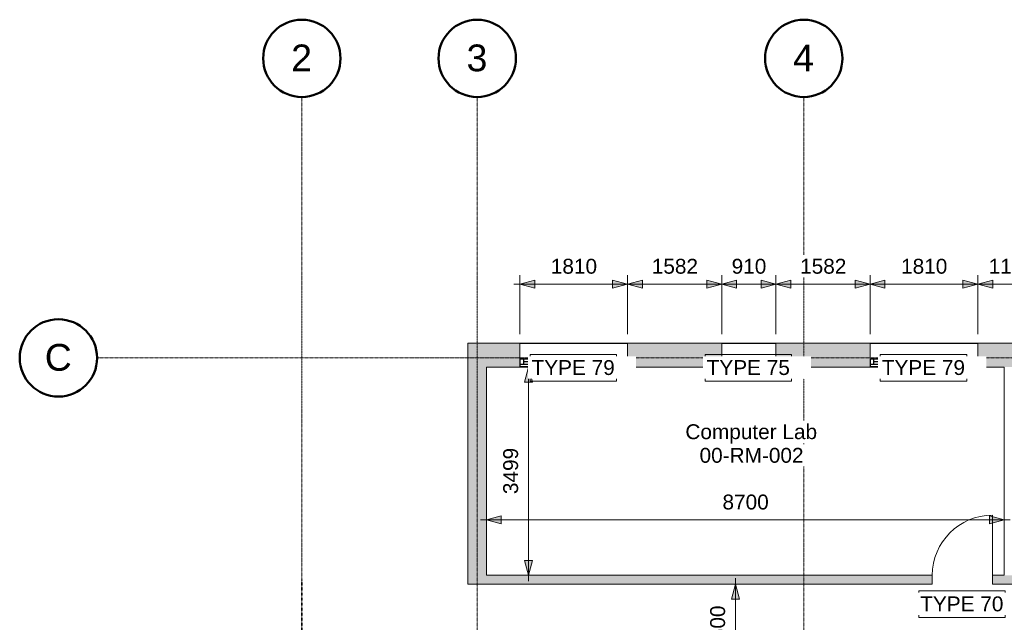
# Model space of a CAD drawing. Header units: millimetres. Extents: x 417482 to 447819, y -400768 to -375709.
# Tile 2 of 5: x 417482 to 434022, y -385840 to -375709. Entities that reach past the tile are written whole.
import ezdxf

# ---------------------------------------------------------------- set-up
doc = ezdxf.new("R2010")
doc.units = ezdxf.units.MM
doc.linetypes.add('Dash', pattern=[6, 3, -3])
doc.linetypes.add('Grid Line', pattern=[21, 12, -3, 3, -3])
for name, color, linetype, lineweight in [('A-ANNO-DIMS', 211, 'Continuous', 5), ('A-ANNO-DIMS-100', 211, 'Continuous', 5), ('A-AREA', 32, 'Dash', 35), ('A-AREA-IDEN', 2, 'Continuous', 15), ('A-DOOR', 31, 'Continuous', 25), ('A-DOOR-IDEN', 31, 'Continuous', 15), ('A-GLAZ', 151, 'Continuous', 25), ('A-GLAZ-IDEN', 152, 'Continuous', 15), ('A-GLAZ-SILL', 1, 'Continuous', 15), ('A-WALL', 113, 'Continuous', 25), ('A-WALL-PATT', 111, 'Continuous', 25), ('S-GRID', 1, 'Continuous', 5), ('S-GRID-IDEN', 1, 'Continuous', 50)]:
    doc.layers.add(name, color=color, linetype=linetype, lineweight=lineweight)
doc.styles.add('Arial_1', font='arial.ttf', dxfattribs={"height": 250})
doc.styles.add('Arial_2', font='arial.ttf', dxfattribs={"height": 450})
doc.dimstyles.new('Dim_2_5mm_Arial_Opaque', dxfattribs={"dimscale": 304.8, "dimtxt": 255.06485, "dimasz": 0.82021, "dimexe": 0.492126, "dimexo": 0.492126, "dimgap": 0.328084, "dimtad": 1, "dimdec": 0, "dimzin": 0, "dimdsep": 46, "dimtxsty": 'Arial_1', "dimsah": 1, "dimcen": 0.09, "dimdle": 0.328084, "dimadec": 0, "dimazin": 0, "dimtfac": 1, "dimtdec": 4, "dimtix": 1, "dimtmove": 0, "dimatfit": 3, "dimfxl": 1, "dimtvp": 1, "dimtfill": 1, "dimtolj": 1, "dimtzin": 0, "dimlwd": 15, "dimlwe": 15, "dimarcsym": 2})

# ---------------------------------------------------------------- blocks, each defined once
blk = doc.blocks.new('Doors_IntSgl_1 - 1010x2110mm-548657-00_Digital Design Building')
at = {"layer": 'A-DOOR', "lineweight": 15}
blk.add_line((505, 75), (505, 1085), dxfattribs=at)
blk.add_arc((505, 75), 1010, 90, 180, dxfattribs=at)
blk = doc.blocks.new('Windows_Concept_Plain_Sgl - 1810x1210mm-579860-00_Digital Design Building')
at = {"layer": 'A-GLAZ'}
for p, q in [((-905, 196), (-905, 76)), ((905, 196), (-905, 196)), ((905, 76), (905, 196)), ((905, 159), (-905, 159)), ((-905, 159), (-905, 76)), ((-905, 76), (905, 76)), ((-905, 76), (905, 76)), ((-845, 76), (-845, 159)), ((-845, 118), (845, 118)), ((845, 76), (845, 159)), ((905, 76), (905, 159))]:
    blk.add_line(p, q, dxfattribs=at)
at = {"layer": 'A-GLAZ-SILL'}
for p, q in [((-905, 196), (-905, 211)), ((905, 196), (-905, 196)), ((905, 211), (905, 196))]:
    blk.add_line(p, q, dxfattribs=at)
blk = doc.blocks.new('Windows_Concept_Plain_Sgl - 910x1210mm-585610-00_Digital Design Building')
at = {"layer": 'A-GLAZ'}
for p, q in [((-455, 196), (-455, 76)), ((455, 196), (-455, 196)), ((455, 76), (455, 196)), ((455, 159), (-455, 159)), ((-455, 159), (-455, 76)), ((-455, 76), (455, 76)), ((-455, 76), (455, 76)), ((-395, 76), (-395, 159)), ((-395, 118), (395, 118)), ((395, 76), (395, 159)), ((455, 76), (455, 159))]:
    blk.add_line(p, q, dxfattribs=at)
at = {"layer": 'A-GLAZ-SILL'}
for p, q in [((-455, 196), (-455, 211)), ((455, 196), (-455, 196)), ((455, 211), (455, 196))]:
    blk.add_line(p, q, dxfattribs=at)
blk = doc.blocks.new('Grid - Standard-590218-00_Digital Design Building')
at = {"layer": 'S-GRID-IDEN'}
blk.add_circle((0, 0), 6.5, dxfattribs=at)
blk = doc.blocks.new('DIMBLOCK6-00_Digital Design Building')
at = {"layer": 'A-ANNO-DIMS-100', "lineweight": 20}
for points in [[(426028, -381550), (425961, -381800), (426095, -381800)], [(426028, -385049), (426095, -384799), (425961, -384799)]]:
    blk.add_hatch(color=256, dxfattribs=at).paths.add_polyline_path(points)
for p, q in [((426028, -381550), (425961, -381800)), ((426095, -381800), (426028, -381550)), ((425961, -381800), (426095, -381800)), ((426095, -384799), (425961, -384799)), ((425961, -384799), (426028, -385049)), ((426028, -385049), (426095, -384799))]:
    blk.add_line(p, q, dxfattribs=at)
at = {"layer": 'A-ANNO-DIMS-100', "lineweight": 15}
for p, q in [((426028, -381550), (426002, -381550)), ((426028, -385149), (426028, -381450)), ((426028, -381550), (426178, -381550)), ((426028, -385049), (426002, -385049)), ((426028, -385049), (426178, -385049))]:
    blk.add_line(p, q, dxfattribs=at)
at = {"layer": 'A-ANNO-DIMS-100', "color": 0, "lineweight": 15, "insert": (425604, -383684), "char_height": 250, "width": 922.94, "attachment_point": 1, "rotation": 90, "line_spacing_factor": 0.941778, "style": 'Arial_1', "bg_fill": 3, "box_fill_scale": 1.25, "bg_fill_color": 256, "bg_fill_true_color": 13158600, "bg_fill_transparency": 0}
blk.add_mtext('3499', dxfattribs=at)
blk = doc.blocks.new('DIMBLOCK21-00_Digital Design Building')
at = {"layer": 'A-ANNO-DIMS-100', "lineweight": 20}
for points in [[(425883, -380153), (426133, -380220), (426133, -380086)], [(427693, -380153), (427443, -380086), (427443, -380220)], [(427693, -380153), (427943, -380220), (427943, -380086)]]:
    blk.add_hatch(color=256, dxfattribs=at).paths.add_polyline_path(points)
at = {"layer": 'A-ANNO-DIMS-100', "lineweight": 15}
for p, q in [((425883, -380153), (425883, -380003)), ((427693, -380153), (427693, -380003)), ((425783, -380153), (427693, -380153)), ((425883, -380153), (425883, -380998)), ((427693, -380153), (427693, -380998))]:
    blk.add_line(p, q, dxfattribs=at)
at = {"layer": 'A-ANNO-DIMS-100', "lineweight": 20}
for p, q in [((426133, -380086), (425883, -380153)), ((426133, -380220), (426133, -380086)), ((427693, -380153), (427443, -380086)), ((427443, -380086), (427443, -380220)), ((427943, -380086), (427693, -380153)), ((427943, -380220), (427943, -380086)), ((425883, -380153), (426133, -380220)), ((427443, -380220), (427693, -380153)), ((427693, -380153), (427943, -380220))]:
    blk.add_line(p, q, dxfattribs=at)
at = {"layer": 'A-ANNO-DIMS-100', "color": 0, "lineweight": 15, "insert": (426404, -379729), "char_height": 250, "width": 922.94, "attachment_point": 1, "line_spacing_factor": 0.941778, "style": 'Arial_1', "bg_fill": 3, "box_fill_scale": 1.25, "bg_fill_color": 256, "bg_fill_true_color": 13158600, "bg_fill_transparency": 0}
blk.add_mtext('1810', dxfattribs=at)
blk = doc.blocks.new('DIMBLOCK22-00_Digital Design Building')
at = {"layer": 'A-ANNO-DIMS-100', "lineweight": 20}
for points in [[(427693, -380153), (427443, -380086), (427443, -380220)], [(427693, -380153), (427943, -380220), (427943, -380086)], [(429275, -380153), (429025, -380086), (429025, -380220)], [(429275, -380153), (429525, -380220), (429525, -380086)]]:
    blk.add_hatch(color=256, dxfattribs=at).paths.add_polyline_path(points)
for p, q in [((427693, -380153), (427443, -380086)), ((427443, -380086), (427443, -380220)), ((427943, -380086), (427693, -380153)), ((427943, -380220), (427943, -380086)), ((429275, -380153), (429025, -380086)), ((429025, -380086), (429025, -380220)), ((429525, -380086), (429275, -380153)), ((429525, -380220), (429525, -380086)), ((427443, -380220), (427693, -380153)), ((427693, -380153), (427943, -380220)), ((429025, -380220), (429275, -380153)), ((429275, -380153), (429525, -380220))]:
    blk.add_line(p, q, dxfattribs=at)
at = {"layer": 'A-ANNO-DIMS-100', "lineweight": 15}
for p, q in [((427693, -380153), (427693, -380003)), ((429275, -380153), (429275, -380003)), ((427693, -380153), (429275, -380153)), ((427693, -380153), (427693, -380998)), ((429275, -380153), (429275, -380998))]:
    blk.add_line(p, q, dxfattribs=at)
at = {"layer": 'A-ANNO-DIMS-100', "color": 0, "lineweight": 15, "insert": (428100, -379729), "char_height": 250, "width": 922.94, "attachment_point": 1, "line_spacing_factor": 0.941778, "style": 'Arial_1', "bg_fill": 3, "box_fill_scale": 1.25, "bg_fill_color": 256, "bg_fill_true_color": 13158600, "bg_fill_transparency": 0}
blk.add_mtext('1582', dxfattribs=at)
blk = doc.blocks.new('DIMBLOCK23-00_Digital Design Building')
at = {"layer": 'A-ANNO-DIMS-100', "lineweight": 20}
for points in [[(429275, -380153), (429025, -380086), (429025, -380220)], [(429275, -380153), (429525, -380220), (429525, -380086)], [(430185, -380153), (429935, -380086), (429935, -380220)], [(430185, -380153), (430435, -380220), (430435, -380086)]]:
    blk.add_hatch(color=256, dxfattribs=at).paths.add_polyline_path(points)
for p, q in [((429275, -380153), (429025, -380086)), ((429025, -380086), (429025, -380220)), ((429525, -380086), (429275, -380153)), ((429525, -380220), (429525, -380086)), ((430185, -380153), (429935, -380086)), ((429935, -380086), (429935, -380220)), ((430435, -380086), (430185, -380153)), ((430435, -380220), (430435, -380086)), ((429025, -380220), (429275, -380153)), ((429275, -380153), (429525, -380220)), ((429935, -380220), (430185, -380153)), ((430185, -380153), (430435, -380220))]:
    blk.add_line(p, q, dxfattribs=at)
at = {"layer": 'A-ANNO-DIMS-100', "lineweight": 15}
for p, q in [((429275, -380153), (429275, -380003)), ((430185, -380153), (430185, -380003)), ((429275, -380153), (430185, -380153)), ((429275, -380153), (429275, -380998)), ((430185, -380153), (430185, -380998))]:
    blk.add_line(p, q, dxfattribs=at)
at = {"layer": 'A-ANNO-DIMS-100', "color": 0, "lineweight": 15, "insert": (429442, -379729), "char_height": 250, "width": 692.21, "attachment_point": 1, "line_spacing_factor": 0.941778, "style": 'Arial_1', "bg_fill": 3, "box_fill_scale": 1.25, "bg_fill_color": 256, "bg_fill_true_color": 13158600, "bg_fill_transparency": 0}
blk.add_mtext('910', dxfattribs=at)
blk = doc.blocks.new('DIMBLOCK24-00_Digital Design Building')
at = {"layer": 'A-ANNO-DIMS-100', "lineweight": 20}
for points in [[(430185, -380153), (429935, -380086), (429935, -380220)], [(430185, -380153), (430435, -380220), (430435, -380086)], [(431767, -380153), (431517, -380086), (431517, -380220)], [(431767, -380153), (432017, -380220), (432017, -380086)]]:
    blk.add_hatch(color=256, dxfattribs=at).paths.add_polyline_path(points)
for p, q in [((430185, -380153), (429935, -380086)), ((429935, -380086), (429935, -380220)), ((430435, -380086), (430185, -380153)), ((430435, -380220), (430435, -380086)), ((431767, -380153), (431517, -380086)), ((431517, -380086), (431517, -380220)), ((432017, -380086), (431767, -380153)), ((432017, -380220), (432017, -380086)), ((429935, -380220), (430185, -380153)), ((430185, -380153), (430435, -380220)), ((431517, -380220), (431767, -380153)), ((431767, -380153), (432017, -380220))]:
    blk.add_line(p, q, dxfattribs=at)
at = {"layer": 'A-ANNO-DIMS-100', "lineweight": 15}
for p, q in [((430185, -380153), (430185, -380003)), ((431767, -380153), (431767, -380003)), ((430185, -380153), (431767, -380153)), ((430185, -380153), (430185, -380998)), ((431767, -380153), (431767, -380998))]:
    blk.add_line(p, q, dxfattribs=at)
at = {"layer": 'A-ANNO-DIMS-100', "color": 0, "lineweight": 15, "insert": (430592, -379729), "char_height": 250, "width": 922.94, "attachment_point": 1, "line_spacing_factor": 0.941778, "style": 'Arial_1', "bg_fill": 3, "box_fill_scale": 1.25, "bg_fill_color": 256, "bg_fill_true_color": 13158600, "bg_fill_transparency": 0}
blk.add_mtext('1582', dxfattribs=at)
blk = doc.blocks.new('DIMBLOCK25-00_Digital Design Building')
at = {"layer": 'A-ANNO-DIMS-100', "lineweight": 20}
for points in [[(431767, -380153), (431517, -380086), (431517, -380220)], [(431767, -380153), (432017, -380220), (432017, -380086)], [(433577, -380153), (433327, -380086), (433327, -380220)], [(433577, -380153), (433827, -380220), (433827, -380086)]]:
    blk.add_hatch(color=256, dxfattribs=at).paths.add_polyline_path(points)
for p, q in [((431767, -380153), (431517, -380086)), ((431517, -380086), (431517, -380220)), ((432017, -380086), (431767, -380153)), ((432017, -380220), (432017, -380086)), ((433577, -380153), (433327, -380086)), ((433327, -380086), (433327, -380220)), ((433827, -380086), (433577, -380153)), ((433827, -380220), (433827, -380086)), ((431517, -380220), (431767, -380153)), ((431767, -380153), (432017, -380220)), ((433327, -380220), (433577, -380153)), ((433577, -380153), (433827, -380220))]:
    blk.add_line(p, q, dxfattribs=at)
at = {"layer": 'A-ANNO-DIMS-100', "lineweight": 15}
for p, q in [((431767, -380153), (431767, -380003)), ((433577, -380153), (433577, -380003)), ((431767, -380153), (433577, -380153)), ((431767, -380153), (431767, -380998)), ((433577, -380153), (433577, -380998))]:
    blk.add_line(p, q, dxfattribs=at)
at = {"layer": 'A-ANNO-DIMS-100', "color": 0, "lineweight": 15, "insert": (432288, -379729), "char_height": 250, "width": 922.94, "attachment_point": 1, "line_spacing_factor": 0.941778, "style": 'Arial_1', "bg_fill": 3, "box_fill_scale": 1.25, "bg_fill_color": 256, "bg_fill_true_color": 13158600, "bg_fill_transparency": 0}
blk.add_mtext('1810', dxfattribs=at)
blk = doc.blocks.new('DIMBLOCK26-00_Digital Design Building')
at = {"layer": 'A-ANNO-DIMS-100', "lineweight": 20}
for points in [[(433577, -380153), (433327, -380086), (433327, -380220)], [(433577, -380153), (433827, -380220), (433827, -380086)], [(434709, -380153), (434459, -380086), (434459, -380220)], [(434709, -380153), (434959, -380220), (434959, -380086)]]:
    blk.add_hatch(color=256, dxfattribs=at).paths.add_polyline_path(points)
for p, q in [((433577, -380153), (433327, -380086)), ((433327, -380086), (433327, -380220)), ((433827, -380086), (433577, -380153)), ((433827, -380220), (433827, -380086)), ((434709, -380153), (434459, -380086)), ((434459, -380086), (434459, -380220)), ((434959, -380086), (434709, -380153)), ((434959, -380220), (434959, -380086)), ((433327, -380220), (433577, -380153)), ((433577, -380153), (433827, -380220)), ((434459, -380220), (434709, -380153)), ((434709, -380153), (434959, -380220))]:
    blk.add_line(p, q, dxfattribs=at)
at = {"layer": 'A-ANNO-DIMS-100', "lineweight": 15}
for p, q in [((433577, -380153), (433577, -380003)), ((434709, -380153), (434709, -380003)), ((433577, -380153), (434709, -380153)), ((433577, -380153), (433577, -380998)), ((434709, -380153), (434709, -380998))]:
    blk.add_line(p, q, dxfattribs=at)
at = {"layer": 'A-ANNO-DIMS-100', "color": 0, "lineweight": 15, "insert": (433759, -379729), "char_height": 250, "width": 922.94, "attachment_point": 1, "line_spacing_factor": 0.941778, "style": 'Arial_1', "bg_fill": 3, "box_fill_scale": 1.25, "bg_fill_color": 256, "bg_fill_true_color": 13158600, "bg_fill_transparency": 0}
blk.add_mtext('1132', dxfattribs=at)
blk = doc.blocks.new('DIMBLOCK37-00_Digital Design Building')
at = {"layer": 'A-ANNO-DIMS-100', "lineweight": 20}
for points in [[(429506, -385199), (429439, -385449), (429573, -385449)], [(429506, -386699), (429573, -386449), (429439, -386449)]]:
    blk.add_hatch(color=256, dxfattribs=at).paths.add_polyline_path(points)
at = {"layer": 'A-ANNO-DIMS-100', "lineweight": 15}
for p, q in [((429506, -385199), (429356, -385199)), ((429506, -385099), (429506, -386799)), ((429506, -385199), (429533, -385199)), ((429506, -386699), (429356, -386699)), ((429506, -386699), (429533, -386699))]:
    blk.add_line(p, q, dxfattribs=at)
at = {"layer": 'A-ANNO-DIMS-100', "lineweight": 20}
for p, q in [((429506, -385199), (429439, -385449)), ((429573, -385449), (429506, -385199)), ((429439, -385449), (429573, -385449)), ((429573, -386449), (429439, -386449)), ((429439, -386449), (429506, -386699)), ((429506, -386699), (429573, -386449))]:
    blk.add_line(p, q, dxfattribs=at)
at = {"layer": 'A-ANNO-DIMS-100', "color": 0, "lineweight": 15, "insert": (429081, -386334), "char_height": 250, "width": 922.94, "attachment_point": 1, "rotation": 90, "line_spacing_factor": 0.941778, "style": 'Arial_1', "bg_fill": 3, "box_fill_scale": 1.25, "bg_fill_color": 256, "bg_fill_true_color": 13158600, "bg_fill_transparency": 0}
blk.add_mtext('1500', dxfattribs=at)
blk = doc.blocks.new('DIMBLOCK40-00_Digital Design Building')
at = {"layer": 'A-ANNO-DIMS-100', "lineweight": 20}
for points in [[(425322, -384117), (425572, -384184), (425572, -384050)], [(434022, -384117), (433772, -384050), (433772, -384184)]]:
    blk.add_hatch(color=256, dxfattribs=at).paths.add_polyline_path(points)
for p, q in [((425572, -384050), (425322, -384117)), ((425572, -384184), (425572, -384050)), ((434022, -384117), (433772, -384050)), ((433772, -384050), (433772, -384184)), ((425322, -384117), (425572, -384184)), ((433772, -384184), (434022, -384117))]:
    blk.add_line(p, q, dxfattribs=at)
at = {"layer": 'A-ANNO-DIMS-100', "lineweight": 15}
for p, q in [((425222, -384117), (434122, -384117)), ((425322, -384117), (425322, -384090)), ((425322, -384117), (425322, -384267)), ((434022, -384117), (434022, -384090)), ((434022, -384117), (434022, -384267))]:
    blk.add_line(p, q, dxfattribs=at)
at = {"layer": 'A-ANNO-DIMS-100', "color": 0, "lineweight": 15, "insert": (429288, -383692), "char_height": 250, "width": 922.94, "attachment_point": 1, "line_spacing_factor": 0.941778, "style": 'Arial_1', "bg_fill": 3, "box_fill_scale": 1.25, "bg_fill_color": 256, "bg_fill_true_color": 13158600, "bg_fill_transparency": 0}
blk.add_mtext('8700', dxfattribs=at)

msp = doc.modelspace()

# ---------------------------------------------------------------- hatches: boundary and pattern name
at = {"layer": 'A-WALL-PATT'}
h = msp.add_hatch(color=256, dxfattribs=at)
h.paths.add_polyline_path([(442792.3, -381550), (446140.3, -381550), (446140.3, -381148), (442447.3, -381148), (442447.3, -381550)])
h.paths.add_polyline_path([(436519.3, -381550), (438621.3, -381550), (438621.3, -381148), (436519.3, -381148), (436519.3, -381536.5)])
h.paths.add_polyline_path([(441437.3, -381550), (441437.3, -381148), (439531.3, -381148), (439531.3, -381550), (441072.3, -381550)])
h.paths.add_polyline_path([(430185.3, -381550), (431767.3, -381550), (431767.3, -381148), (430185.3, -381148), (430185.3, -381536.5)])
h.paths.add_polyline_path([(425012.3, -381550), (425883.3, -381550), (425883.3, -381148), (425012.3, -381148)])
h.paths.add_polyline_path([(434022.3, -381550), (434709.3, -381550), (434709.3, -381148), (433577.3, -381148), (433577.3, -381550)])
h.paths.add_polyline_path([(427693.3, -381550), (429275.3, -381550), (429275.3, -381148), (427693.3, -381148), (427693.3, -381536.5)])
h = msp.add_hatch(color=256, dxfattribs=at)
h.paths.add_polyline_path([(425322.3, -396328), (425322.3, -396128), (425012.3, -396128), (425012.3, -396328)])
h.paths.add_polyline_path([(425322.3, -395118), (425322.3, -393099), (425012.3, -393099), (425012.3, -395118)])
h.paths.add_polyline_path([(425012.3, -392089), (425322.3, -392089), (425322.3, -386739), (425012.3, -386739), (425012.3, -388435.4)])
h.paths.add_polyline_path([(425012.3, -385199), (425322.3, -385199), (425322.3, -381550), (425012.3, -381550), (425012.3, -385049)])
h = msp.add_hatch(color=256, dxfattribs=at)
h.paths.add_polyline_path([(441072.3, -385199), (441072.3, -385049), (440722.3, -385049), (440722.3, -385199), (440922.3, -385199)])
h.paths.add_polyline_path([(434022.3, -385199), (439712.3, -385199), (439712.3, -385049), (433822.3, -385049), (433822.3, -385199)])
h.paths.add_polyline_path([(432812.3, -385199), (432812.3, -385049), (425322.3, -385049), (425322.3, -385199)])

# ---------------------------------------------------------------- linework, layer by layer
at = {"layer": 'A-AREA'}
msp.add_line((422221.3, -386739), (422221.3, -385124), dxfattribs=at)
at = {"layer": 'A-DOOR-IDEN', "lineweight": 5, "flags": 128}
msp.add_lwpolyline([(432584.6, -385312), (434036.6, -385312), (434036.6, -385759), (432584.6, -385759)], close=True, dxfattribs=at)
at = {"layer": 'A-GLAZ-IDEN', "lineweight": 5, "flags": 128}
for points in [[(428997.6, -381339.2), (430449.6, -381339.2), (430449.6, -381786.2), (428997.6, -381786.2)], [(431939.6, -381339.2), (433391.6, -381339.2), (433391.6, -381786.2), (431939.6, -381786.2)]]:
    msp.add_lwpolyline(points, close=True, dxfattribs=at)
at = {"layer": 'A-WALL', "lineweight": 20}
for p, q in [((425883.3, -381148), (425012.3, -381148)), ((425012.3, -381148), (425012.3, -385199)), ((425883.3, -381417), (425883.3, -381148)), ((429275.3, -381148), (427693.3, -381148)), ((427693.3, -381148), (427693.3, -381417)), ((429275.3, -381417), (429275.3, -381148)), ((431767.3, -381148), (430185.3, -381148)), ((430185.3, -381148), (430185.3, -381417)), ((431767.3, -381417), (431767.3, -381148)), ((434709.3, -381148), (433577.3, -381148)), ((433577.3, -381148), (433577.3, -381417)), ((425322.3, -381550), (425883.3, -381550)), ((425322.3, -385049), (425322.3, -381550)), ((425883.3, -381550), (425883.3, -381536.5)), ((427693.3, -381536.5), (427693.3, -381550)), ((427693.3, -381550), (429275.3, -381550)), ((429275.3, -381550), (429275.3, -381536.5)), ((430185.3, -381536.5), (430185.3, -381550)), ((430185.3, -381550), (431767.3, -381550)), ((431767.3, -381550), (431767.3, -381536.5)), ((433577.3, -381536.5), (433577.3, -381550)), ((433577.3, -381550), (434022.3, -381550)), ((434022.3, -381550), (434022.3, -385049)), ((432812.3, -385049), (425322.3, -385049)), ((432812.3, -385199), (432812.3, -385049)), ((434022.3, -385049), (433822.3, -385049)), ((433822.3, -385049), (433822.3, -385199)), ((425012.3, -385199), (432812.3, -385199)), ((433822.3, -385199), (439712.3, -385199))]:
    msp.add_line(p, q, dxfattribs=at)
at = {"layer": 'A-WALL'}
for p, q in [((425883.3, -381148), (427693.3, -381148)), ((429275.3, -381148), (430185.3, -381148)), ((431767.3, -381148), (433577.3, -381148)), ((427693.3, -381550), (425883.3, -381550)), ((430185.3, -381550), (429275.3, -381550)), ((433577.3, -381550), (431767.3, -381550))]:
    msp.add_line(p, q, dxfattribs=at)
at = {"layer": 'S-GRID', "linetype": 'Grid Line'}
for p, q in [((422221.3, -400768.3), (422221.3, -377008.9)), ((425167.3, -400768.3), (425167.3, -377008.9)), ((430653.3, -400768.3), (430653.3, -377008.9)), ((447818.5, -381395), (418781.7, -381395))]:
    msp.add_line(p, q, dxfattribs=at)

# ---------------------------------------------------------------- block references
at = {"layer": 'A-DOOR'}
msp.add_blockref('Doors_IntSgl_1 - 1010x2110mm-548657-00_Digital Design Building', (433317.3, -385124), dxfattribs=at)
at = {"layer": 'A-GLAZ', "rotation": 180}
for name, p in [('Windows_Concept_Plain_Sgl - 1810x1210mm-579860-00_Digital Design Building', (426788.3, -381340.5)), ('Windows_Concept_Plain_Sgl - 910x1210mm-585610-00_Digital Design Building', (429730.3, -381340.5)), ('Windows_Concept_Plain_Sgl - 1810x1210mm-579860-00_Digital Design Building', (432672.3, -381340.5))]:
    msp.add_blockref(name, p, dxfattribs=at)
at = {"layer": 'S-GRID-IDEN', "xscale": 99.99999999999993, "yscale": 99.99999999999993, "zscale": 99.99999999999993}
for p in [(422221.3, -376358.9), (425167.3, -376358.9), (430653.3, -376358.9)]:
    msp.add_blockref('Grid - Standard-590218-00_Digital Design Building', p, dxfattribs=at)
at = {"layer": 'S-GRID-IDEN', "xscale": 99.99999999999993, "yscale": 99.99999999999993, "zscale": 99.99999999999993, "rotation": 89.99999999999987}
msp.add_blockref('Grid - Standard-590218-00_Digital Design Building', (418131.7, -381395), dxfattribs=at)

# ---------------------------------------------------------------- next in the draw order: texts
at = {"layer": 'A-AREA-IDEN', "lineweight": 5, "insert": (428664.6, -382510.3), "char_height": 250, "width": 2669.619, "attachment_point": 1, "style": 'Arial_1', "bg_fill": 3, "box_fill_scale": 1.25, "bg_fill_color": 256, "bg_fill_true_color": 13158600, "bg_fill_transparency": 0}
msp.add_mtext('Computer Lab', dxfattribs=at)
at = {"layer": 'A-DOOR-IDEN', "lineweight": 5, "insert": (432609.6, -385404.5), "char_height": 250, "width": 1691.561, "attachment_point": 1, "style": 'Arial_1', "bg_fill": 3, "box_fill_scale": 1.25, "bg_fill_color": 256, "bg_fill_true_color": 13158600, "bg_fill_transparency": 0}
msp.add_mtext('TYPE 70', dxfattribs=at)
at = {"layer": 'A-GLAZ-IDEN', "lineweight": 5, "char_height": 250, "width": 1691.561, "attachment_point": 1, "style": 'Arial_1', "bg_fill": 3, "box_fill_scale": 1.25, "bg_fill_color": 256, "bg_fill_true_color": 13158600, "bg_fill_transparency": 0}
for s, insert in [('TYPE 75', (429022.6, -381431.7)), ('TYPE 79', (431964.6, -381431.7))]:
    msp.add_mtext(s, dxfattribs=dict(at, insert=insert))
at = {"layer": 'S-GRID-IDEN', "lineweight": 5, "char_height": 450, "attachment_point": 1, "style": 'Arial_2', "bg_fill": 3, "box_fill_scale": 1.25, "bg_fill_color": 256, "bg_fill_true_color": 13158600, "bg_fill_transparency": 0}
for s, insert, width in [('2', (422042.7, -376126.3), 424.894), ('3', (424988.7, -376126.3), 424.894), ('4', (430474.7, -376126.3), 424.894), ('C', (417902.8, -381160), 553.164)]:
    msp.add_mtext(s, dxfattribs=dict(at, insert=insert, width=width))

# ---------------------------------------------------------------- next in the draw order: dimensions: what is measured, and where the dimension line sits
at = {"layer": 'A-ANNO-DIMS', "lineweight": 15}
dim = msp.add_linear_dim(base=(427693.3, -380153.4), p1=(425883.3, -381148), p2=(427693.3, -381148), dimstyle='Dim_2_5mm_Arial_Opaque', override={"dimpost": '<>', "dimfxl": 1810}, dxfattribs=at)
dim.commit()
dim.dimension.update_dxf_attribs({"geometry": 'DIMBLOCK21-00_Digital Design Building', "text_midpoint": (426788.3, -379925.8)})
for base, p1, p2, override, picture, middle in [((426028.4, -381550), (425851.6, -385049), (425851.6, -381550), {"dimpost": '<>', "dimfxl": 3499}, 'DIMBLOCK6-00_Digital Design Building', (425800.7, -383299.5)), ((429505.8, -386699), (429682.6, -385199), (429682.6, -386699), {"dimpost": '<>', "dimfxl": 1500}, 'DIMBLOCK37-00_Digital Design Building', (429278.2, -385949))]:
    dim = msp.add_linear_dim(base=base, p1=p1, p2=p2, angle=90, dimstyle='Dim_2_5mm_Arial_Opaque', override=override, dxfattribs=at)
    dim.commit()
    dim.dimension.update_dxf_attribs({"geometry": picture, "text_midpoint": middle})

# ---------------------------------------------------------------- next in the draw order: linework, layer by layer
at = {"layer": 'A-GLAZ-IDEN', "lineweight": 5, "flags": 128}
for points in [[(426055.6, -381339.2), (427507.6, -381339.2), (427507.6, -381786.2), (426055.6, -381786.2)], [(428997.6, -381339.2), (430449.6, -381339.2), (430449.6, -381786.2), (428997.6, -381786.2)], [(431939.6, -381339.2), (433391.6, -381339.2), (433391.6, -381786.2), (431939.6, -381786.2)]]:
    msp.add_lwpolyline(points, close=True, dxfattribs=at)

# ---------------------------------------------------------------- next in the draw order: texts
at = {"layer": 'A-AREA-IDEN', "lineweight": 5, "insert": (428902.8, -382907.2), "char_height": 250, "width": 2100.421, "attachment_point": 1, "style": 'Arial_1', "bg_fill": 3, "box_fill_scale": 1.25, "bg_fill_color": 256, "bg_fill_true_color": 13158600, "bg_fill_transparency": 0}
msp.add_mtext('00-RM-002', dxfattribs=at)

# ---------------------------------------------------------------- next in the draw order: dimensions: what is measured, and where the dimension line sits
at = {"layer": 'A-ANNO-DIMS', "lineweight": 15}
for base, p1, p2, override, picture, middle in [((429275.3, -380153.4), (427693.3, -381148), (429275.3, -381148), {"dimpost": '<>', "dimfxl": 1582}, 'DIMBLOCK22-00_Digital Design Building', (428484.3, -379925.8)), ((434022.3, -384116.8), (425322.3, -383940), (434022.3, -383940), {"dimpost": '<>', "dimfxl": 8700}, 'DIMBLOCK40-00_Digital Design Building', (429672.3, -383889.1))]:
    dim = msp.add_linear_dim(base=base, p1=p1, p2=p2, dimstyle='Dim_2_5mm_Arial_Opaque', override=override, dxfattribs=at)
    dim.commit()
    dim.dimension.update_dxf_attribs({"geometry": picture, "text_midpoint": middle})

# ---------------------------------------------------------------- next in the draw order: texts
at = {"layer": 'A-GLAZ-IDEN', "lineweight": 5, "char_height": 250, "width": 1691.561, "attachment_point": 1, "style": 'Arial_1', "bg_fill": 3, "box_fill_scale": 1.25, "bg_fill_color": 256, "bg_fill_true_color": 13158600, "bg_fill_transparency": 0}
for s, insert in [('TYPE 79', (426080.6, -381431.7)), ('TYPE 75', (429022.6, -381431.7)), ('TYPE 79', (431964.6, -381431.7))]:
    msp.add_mtext(s, dxfattribs=dict(at, insert=insert))

# ---------------------------------------------------------------- next in the draw order: dimensions: what is measured, and where the dimension line sits
at = {"layer": 'A-ANNO-DIMS', "lineweight": 15}
dim = msp.add_linear_dim(base=(430185.3, -380153.4), p1=(429275.3, -381148), p2=(430185.3, -381148), dimstyle='Dim_2_5mm_Arial_Opaque', override={"dimpost": '<>', "dimfxl": 910}, dxfattribs=at)
dim.commit()
dim.dimension.update_dxf_attribs({"geometry": 'DIMBLOCK23-00_Digital Design Building', "text_midpoint": (429730.3, -379925.8)})

# ---------------------------------------------------------------- next in the draw order: linework, layer by layer
at = {"layer": 'A-GLAZ-IDEN', "lineweight": 5, "flags": 128}
msp.add_lwpolyline([(426055.6, -381339.2), (427507.6, -381339.2), (427507.6, -381786.2), (426055.6, -381786.2)], close=True, dxfattribs=at)

# ---------------------------------------------------------------- next in the draw order: dimensions: what is measured, and where the dimension line sits
at = {"layer": 'A-ANNO-DIMS', "lineweight": 15}
dim = msp.add_linear_dim(base=(431767.3, -380153.4), p1=(430185.3, -381148), p2=(431767.3, -381148), dimstyle='Dim_2_5mm_Arial_Opaque', override={"dimpost": '<>', "dimfxl": 1582}, dxfattribs=at)
dim.commit()
dim.dimension.update_dxf_attribs({"geometry": 'DIMBLOCK24-00_Digital Design Building', "text_midpoint": (430976.3, -379925.8)})

# ---------------------------------------------------------------- next in the draw order: texts
at = {"layer": 'A-GLAZ-IDEN', "lineweight": 5, "insert": (426080.6, -381431.7), "char_height": 250, "width": 1691.561, "attachment_point": 1, "style": 'Arial_1', "bg_fill": 3, "box_fill_scale": 1.25, "bg_fill_color": 256, "bg_fill_true_color": 13158600, "bg_fill_transparency": 0}
msp.add_mtext('TYPE 79', dxfattribs=at)

# ---------------------------------------------------------------- next in the draw order: dimensions: what is measured, and where the dimension line sits
at = {"layer": 'A-ANNO-DIMS', "lineweight": 15}
dim = msp.add_linear_dim(base=(433577.3, -380153.4), p1=(431767.3, -381148), p2=(433577.3, -381148), dimstyle='Dim_2_5mm_Arial_Opaque', override={"dimpost": '<>', "dimfxl": 1810}, dxfattribs=at)
dim.commit()
dim.dimension.update_dxf_attribs({"geometry": 'DIMBLOCK25-00_Digital Design Building', "text_midpoint": (432672.3, -379925.8)})

# ---------------------------------------------------------------- next in the draw order: dimensions: what is measured, and where the dimension line sits
dim = msp.add_linear_dim(base=(434709.3, -380153.4), p1=(433577.3, -381148), p2=(434709.3, -381148), dimstyle='Dim_2_5mm_Arial_Opaque', override={"dimpost": '<>', "dimfxl": 1132}, dxfattribs=at)
dim.commit()
dim.dimension.update_dxf_attribs({"geometry": 'DIMBLOCK26-00_Digital Design Building', "text_midpoint": (434143.3, -379925.7)})

doc.saveas('drawing.dxf')
